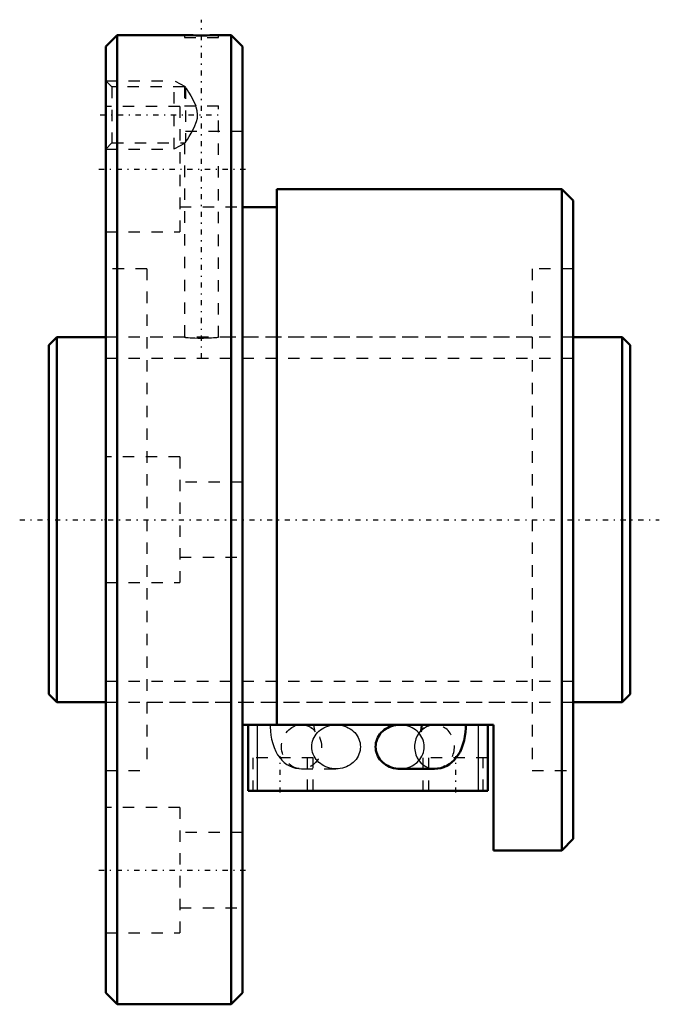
# Model space of a CAD drawing. Header units: millimetres. Extents: x -2.6 to 53.6, y -42.5 to 43.9.
import ezdxf

# ---------------------------------------------------------------- set-up
doc = ezdxf.new("R2010")
doc.units = ezdxf.units.MM
doc.linetypes.add('Center', pattern=[1.5, 0.45, -0.5, 0.05, -0.5])
doc.linetypes.add('Dashed', pattern=[2, 1, -1])
for name, color, linetype, lineweight in [('2d ConnectionPoints', 7, 'Continuous', 50), ('AM_0', 7, 'Continuous', 50), ('AM_4', 3, 'Continuous', 25), ('AM_5', 3, 'Continuous', 25), ('AM_7', 7, 'Center', 25), ('AM_9', 6, 'Dashed', 25)]:
    doc.layers.add(name, color=color, linetype=linetype, lineweight=lineweight)

# ---------------------------------------------------------------- blocks, each defined once
blk = doc.blocks.new('1_BNF_3205_2_5RR_Nut_0_in_BNF3205V_2_5RRG1_51LC0_000_rev_4')
at = {"layer": 'AM_0'}
for p, q in [((6, 42.5), (5, 41.5)), ((6, 42.5), (6, -42.5)), ((11.9, 42.5), (6, 42.5)), ((16, 42.5), (14.895, 42.5)), ((16, 42.5), (16, -42.5)), ((17, 41.5), (16, 42.5)), ((5, 41.5), (5, -41.5)), ((17, 41.5), (17, -41.5)), ((45, 29), (20, 29)), ((20, 29), (20, -17.98)), ((45, 29), (45, -29)), ((46, 28), (45, 29)), ((46, 28), (46, -28)), ((20, 27.4), (17, 27.4)), ((39, -17.98), (17, -17.98)), ((17.5, -23.78), (17.5, -17.98)), ((32.717, -17.981), (30.798, -17.981)), ((38.5, -23.78), (38.5, -17.98)), ((39, -29), (39, -17.98)), ((30.798, -21.846), (33.832, -21.846)), ((38.5, -23.78), (17.5, -23.78)), ((45, -29), (46, -28)), ((39, -29), (45, -29)), ((5, -41.5), (6, -42.5)), ((16, -42.5), (17, -41.5)), ((6, -42.5), (16, -42.5))]:
    blk.add_line(p, q, dxfattribs=at)
for points in [[(14.9, 42.5), (14.897, 42.5), (14.86, 42.499), (14.783, 42.496), (14.664, 42.492), (14.513, 42.488), (14.326, 42.484), (14.117, 42.48), (13.883, 42.476), (13.641, 42.474), (13.385, 42.474), (13.137, 42.474), (12.89, 42.477), (12.664, 42.48), (12.452, 42.484), (12.273, 42.488), (12.121, 42.493), (12.009, 42.496), (11.934, 42.499), (11.9, 42.5)], [(30.798, -17.981), (30.612, -17.988), (30.428, -18.01), (30.246, -18.047), (30.069, -18.098), (29.897, -18.162), (29.732, -18.24), (29.575, -18.33), (29.427, -18.433), (29.29, -18.547), (29.165, -18.671), (29.051, -18.805), (28.951, -18.947), (28.866, -19.097), (28.794, -19.252), (28.738, -19.413), (28.698, -19.578), (28.674, -19.745), (28.666, -19.913)], [(32.717, -17.98), (32.716, -18.061), (32.706, -18.215), (32.689, -18.354), (32.668, -18.467), (32.649, -18.54), (32.634, -18.584), (32.629, -18.596)], [(33.832, -21.846), (34.107, -21.829), (34.386, -21.777), (34.653, -21.693), (34.904, -21.58), (35.14, -21.439), (35.358, -21.273), (35.559, -21.083), (35.745, -20.869), (35.914, -20.628), (36.069, -20.358), (36.208, -20.056), (36.328, -19.723), (36.425, -19.37), (36.498, -19.009), (36.547, -18.645), (36.575, -18.281), (36.582, -17.98)], [(28.666, -19.913), (28.674, -20.082), (28.698, -20.249), (28.738, -20.413), (28.794, -20.574), (28.866, -20.73), (28.951, -20.88), (29.051, -21.022), (29.165, -21.155), (29.29, -21.28), (29.427, -21.394), (29.575, -21.496), (29.732, -21.587), (29.897, -21.665), (30.069, -21.729), (30.246, -21.78), (30.428, -21.816), (30.612, -21.838), (30.798, -21.846)]]:
    blk.add_lwpolyline(points, dxfattribs=at)
at = {"layer": 'AM_4'}
for p, q in [((18.3, -23.78), (18.3, -17.98)), ((37.7, -23.78), (37.7, -17.98))]:
    blk.add_line(p, q, dxfattribs=at)
blk.add_ellipse((33.832, -19.913), major_axis=(0, 1.932), ratio=0.906308, start_param=0.744227, end_param=3.142924, dxfattribs=at)
at = {"layer": 'AM_5', "linetype": 'Dashed'}
for p, q in [((5, 38.5), (11, 38.5)), ((11, 32.5), (11, 38.5)), ((12, 37.958), (11, 38.5)), ((11.9, 32.987), (11, 32.5)), ((5, 32.5), (11, 32.5))]:
    blk.add_line(p, q, dxfattribs=at)
at = {"layer": 'AM_7'}
for p, q in [((13.4, 14.15), (13.4, 43.85)), ((4.52, 35.5), (15.08, 35.5)), ((4.4, 30.744), (17.6, 30.744)), ((20.3, -23.925), (20.3, -20.735)), ((35.7, -23.925), (35.7, -20.735)), ((4.4, -30.744), (17.6, -30.744))]:
    blk.add_line(p, q, dxfattribs=at)
at = {"layer": 'AM_9'}
for p, q in [((11.9, 42.5), (11.9, 42.3)), ((14.9, 42.3), (14.9, 42.5)), ((11.9, 42.3), (14.9, 42.3)), ((5.541, 37.958), (5, 38.5)), ((11.912, 37.958), (5.541, 37.958)), ((5.541, 37.958), (5.541, 33.041)), ((11.9, 37.958), (11.9, 36.3)), ((12, 37.899), (11.9, 37.958)), ((12, 37.899), (12, 33.101)), ((11.9, 36.3), (14.9, 36.3)), ((14.9, 16), (14.9, 36.3)), ((11.5, 36.244), (5, 36.244)), ((11.5, 36.244), (11.5, 25.244)), ((17, 34.044), (11.5, 34.044)), ((5, 32.5), (5.541, 33.041)), ((5.541, 33.041), (11.912, 33.041)), ((11.9, 33.041), (12, 33.101)), ((11.9, 33.049), (11.9, 16)), ((11.5, 27.444), (17, 27.444)), ((5, 25.244), (11.5, 25.244)), ((8.6, 22), (5, 22)), ((8.6, 22), (8.6, -22)), ((42.4, 22), (42.4, -22)), ((46, 22), (42.4, 22)), ((11.9, 16), (8.6, 16)), ((42.4, 16), (14.895, 16)), ((11.5, 5.5), (5, 5.5)), ((11.5, 5.5), (11.5, -5.5)), ((17, 3.3), (11.5, 3.3)), ((11.5, -3.3), (17, -3.3)), ((5, -5.5), (11.5, -5.5)), ((8.6, -16), (42.4, -16)), ((25.202, -17.981), (22.168, -17.981)), ((33.832, -17.981), (32.717, -17.981)), ((33.709, -17.986), (33.74, -17.984)), ((23.2, -20.88), (17.5, -20.88)), ((17.9, -20.88), (17.9, -23.78)), ((22.7, -23.78), (22.7, -20.88)), ((23.2, -23.78), (23.2, -20.88)), ((38.5, -20.88), (32.8, -20.88)), ((32.8, -20.88), (32.8, -23.78)), ((33.3, -20.88), (33.3, -23.78)), ((38.1, -23.78), (38.1, -20.88)), ((5, -22), (8.6, -22)), ((22.168, -21.846), (25.202, -21.846)), ((42.4, -22), (46, -22)), ((11.5, -25.244), (5, -25.244)), ((11.5, -25.244), (11.5, -36.244)), ((17, -27.444), (11.5, -27.444)), ((11.5, -34.044), (17, -34.044)), ((5, -36.244), (11.5, -36.244))]:
    blk.add_line(p, q, dxfattribs=at)
for points in [[(12, 37.899), (12.031, 37.851), (12.134, 37.689), (12.25, 37.503), (12.454, 37.162), (12.66, 36.79), (12.886, 36.3)], [(12, 33.101), (12.156, 33.347), (12.319, 33.611), (12.491, 33.903), (12.751, 34.389), (12.961, 34.914), (13.034, 35.225), (13.055, 35.544), (13.018, 35.861), (12.934, 36.17), (12.886, 36.3)], [(11.9, 16), (11.921, 15.998), (11.984, 15.992), (12.085, 15.984), (12.227, 15.973), (12.398, 15.961), (12.602, 15.95), (12.823, 15.94), (13.068, 15.933), (13.315, 15.93), (13.571, 15.93), (13.814, 15.935), (14.052, 15.943), (14.266, 15.953), (14.461, 15.965), (14.622, 15.976), (14.752, 15.987), (14.841, 15.995), (14.891, 15.999), (14.9, 16)], [(19.418, -17.98), (19.422, -18.179), (19.443, -18.542), (19.485, -18.903), (19.55, -19.261), (19.64, -19.618), (19.76, -19.974), (19.915, -20.326), (20.076, -20.613), (20.254, -20.868), (20.448, -21.091), (20.658, -21.287), (20.884, -21.455), (21.124, -21.595), (21.377, -21.705), (21.641, -21.784), (21.938, -21.834), (22.168, -21.846)], [(22.168, -17.981), (22.396, -17.998), (22.537, -18.025)], [(23.07, -19.913), (23.078, -19.745), (23.102, -19.578), (23.143, -19.413), (23.199, -19.252), (23.27, -19.097), (23.356, -18.947), (23.456, -18.805), (23.569, -18.671), (23.695, -18.547), (23.832, -18.433), (23.979, -18.33), (24.136, -18.24), (24.301, -18.162), (24.473, -18.098), (24.65, -18.047), (24.832, -18.01), (25.016, -17.988), (25.202, -17.981)], [(23.358, -18.561), (23.342, -18.507), (23.322, -18.419), (23.304, -18.303), (23.29, -18.166), (23.283, -18.018), (23.283, -17.98)], [(25.202, -17.981), (25.388, -17.988), (25.572, -18.01), (25.754, -18.047), (25.931, -18.098), (26.103, -18.162), (26.268, -18.24), (26.425, -18.33), (26.573, -18.433), (26.71, -18.547), (26.835, -18.671), (26.949, -18.805), (27.049, -18.947), (27.134, -19.097), (27.206, -19.252), (27.262, -19.413), (27.302, -19.578), (27.326, -19.745), (27.334, -19.913), (27.326, -20.082), (27.302, -20.249), (27.262, -20.413), (27.206, -20.574), (27.134, -20.73), (27.049, -20.88), (26.949, -21.022), (26.835, -21.155), (26.71, -21.28), (26.573, -21.394), (26.425, -21.496), (26.268, -21.587), (26.103, -21.665), (25.931, -21.729), (25.754, -21.78), (25.572, -21.816), (25.388, -21.838), (25.202, -21.846)], [(30.798, -21.846), (30.984, -21.838), (31.168, -21.816), (31.35, -21.78), (31.527, -21.729), (31.699, -21.665), (31.864, -21.587), (32.021, -21.496), (32.168, -21.394), (32.305, -21.28), (32.431, -21.155), (32.544, -21.022), (32.644, -20.88), (32.73, -20.73), (32.801, -20.574), (32.857, -20.413), (32.898, -20.249), (32.922, -20.082), (32.93, -19.913), (32.922, -19.745), (32.898, -19.578), (32.857, -19.413), (32.801, -19.252), (32.73, -19.097), (32.644, -18.947), (32.544, -18.805), (32.431, -18.671), (32.305, -18.547), (32.168, -18.433), (32.021, -18.33), (31.864, -18.24), (31.699, -18.162), (31.527, -18.098), (31.35, -18.047), (31.168, -18.01), (30.984, -17.988), (30.798, -17.981)], [(32.629, -18.596), (32.629, -18.596), (32.638, -18.579), (32.666, -18.535), (32.728, -18.455), (32.83, -18.351), (32.962, -18.247), (33.129, -18.147), (33.325, -18.065), (33.384, -18.046)], [(33.384, -18.046), (33.54, -18.008), (33.709, -17.986)], [(33.74, -17.984), (33.766, -17.982), (33.832, -17.981)], [(22.997, -18.22), (23.136, -18.321), (23.241, -18.42), (23.311, -18.502), (23.351, -18.561), (23.368, -18.592), (23.371, -18.596)], [(23.371, -18.596), (23.369, -18.593), (23.359, -18.565), (23.358, -18.561)], [(25.202, -21.846), (25.016, -21.838), (24.832, -21.816), (24.65, -21.78), (24.473, -21.729), (24.301, -21.665), (24.136, -21.587), (23.979, -21.496), (23.832, -21.394), (23.695, -21.28), (23.569, -21.155), (23.456, -21.022), (23.356, -20.88), (23.27, -20.73), (23.199, -20.574), (23.143, -20.413), (23.102, -20.249), (23.078, -20.082), (23.07, -19.913)]]:
    blk.add_lwpolyline(points, dxfattribs=at)
blk.add_ellipse((22.168, -19.913), major_axis=(0, 1.932), ratio=0.906308, dxfattribs=at)
for start_param, end_param in [(3.142924, 6.61489), (0.567013, 0.744227)]:
    blk.add_ellipse((33.832, -19.913), major_axis=(0, 1.932), ratio=0.906308, start_param=start_param, end_param=end_param, dxfattribs=at)
blk = doc.blocks.new('2_BNF_3205_2_5RR000_Shaft_0_in_BNF3205V_2_5RRG1_51LC0_000_rev_4')
at = {"layer": 'AM_0'}
for p, q in [((0.7, 16), (0, 15.3)), ((5, 16), (0.7, 16)), ((0.7, 16), (0.7, -16)), ((50.3, 16), (46, 16)), ((50.3, 16), (50.3, -16)), ((51, 15.3), (50.3, 16)), ((0, 15.3), (0, -15.3)), ((51, 15.3), (51, -15.3)), ((0, -15.3), (0.7, -16)), ((50.3, -16), (51, -15.3)), ((0.7, -16), (5, -16)), ((46, -16), (50.3, -16))]:
    blk.add_line(p, q, dxfattribs=at)
at = {"layer": 'AM_5', "linetype": 'Dashed'}
for p, q in [((5, 14.1595), (46, 14.1595)), ((5, -14.1595), (46, -14.1595))]:
    blk.add_line(p, q, dxfattribs=at)
at = {"layer": 'AM_7'}
blk.add_line((-2.55, 0), (53.55, 0), dxfattribs=at)
at = {"layer": 'AM_9'}
for p, q in [((46, 16), (5, 16)), ((5, -16), (46, -16))]:
    blk.add_line(p, q, dxfattribs=at)

msp = doc.modelspace()

# ---------------------------------------------------------------- linework, layer by layer
at = {"layer": '2d ConnectionPoints'}
for p in [(0, 0), (5, 0)]:
    msp.add_point(p, dxfattribs=at)

# ---------------------------------------------------------------- block references
for name in ['1_BNF_3205_2_5RR_Nut_0_in_BNF3205V_2_5RRG1_51LC0_000_rev_4', '2_BNF_3205_2_5RR000_Shaft_0_in_BNF3205V_2_5RRG1_51LC0_000_rev_4']:
    msp.add_blockref(name, (0, 0))

doc.saveas('drawing.dxf')
